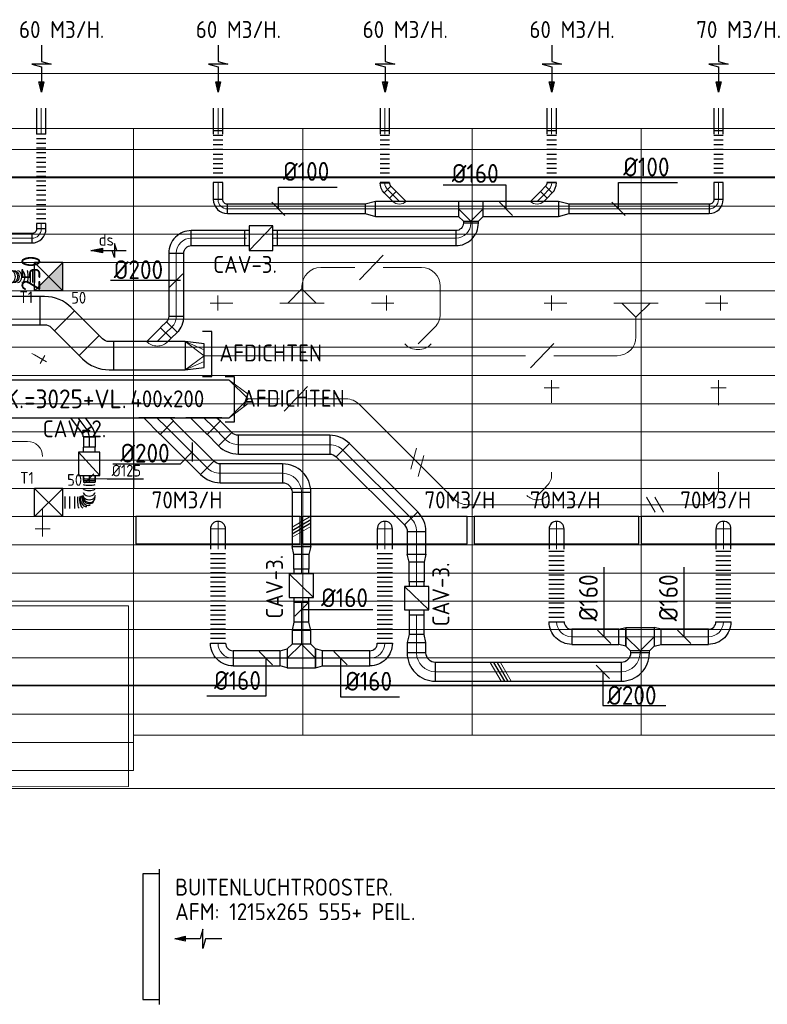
# Model space of a CAD drawing. Header units: millimetres. Extents: x -72425 to 38660, y 7096 to 51783.
# Tile 50 of 54: x -29809 to -21861, y 41304 to 51769. Entities that reach past the tile are written whole.
import ezdxf
from ezdxf.enums import TextEntityAlignment as Align

# ---------------------------------------------------------------- set-up
doc = ezdxf.new("R2010")
doc.units = ezdxf.units.MM
doc.header["$LTSCALE"] = 50
doc.linetypes.add('CENTER2', pattern=[28.575, 19.05, -3.175, 3.175, -3.175])
for name, color, linetype in [('45 Plafond', 7, 'Continuous'), ('WL570---_RETOUR', 100, 'Continuous'), ('WL570---_TOEVOER', 200, 'Continuous'), ('WL570---_TOEVOER_HL', 1, 'Continuous'), ('WL570---_TOEVOER_RST', 3, 'Continuous'), ('WL570---_TOEVOER_RST_HL', 1, 'Continuous'), ('WM570---_RETOUR', 2, 'Continuous'), ('WM570---_TOEVOER', 2, 'Continuous'), ('WM570---_TOEVOER_PR', 2, 'Continuous'), ('WM570---_TOEVOER_RST_PR', 1, 'Continuous')]:
    doc.layers.add(name, color=color, linetype=linetype)
for name, color, linetype, lineweight in [('WL570---_BESTAAND-HARTLIJN', 161, 'Continuous', 0), ('WL570---_BESTAAND-MAATVOERING', 161, 'Continuous', 0), ('WL570---_BESTAAND-RETOUR', 140, 'Continuous', 0), ('WL570---_BESTAAND-ROOSTER', 161, 'Continuous', 0), ('WL570---_BESTAAND-TOEVOER', 180, 'Continuous', 0), ('WL570---_DEMONTEREN', 10, 'Continuous', 0)]:
    doc.layers.add(name, color=color, linetype=linetype, lineweight=lineweight)
doc.layers.get('WL570---_DEMONTEREN').off()
doc.styles.add('BURO-018', font='ISO96.shx', dxfattribs={"height": 90})
doc.styles.add('BURO-025', font='ISO96.shx', dxfattribs={"height": 125})
doc.styles.add('LZ-MAATVOEREN', font='simplex')
doc.styles.add('MAATVOERING', font='ISO')

# ---------------------------------------------------------------- blocks, each defined once
blk = doc.blocks.new('A$C33D74301')
at = {"color": 8, "linetype": 'Continuous', "lineweight": 13}
for p, q in [((-7425, 6450), (-68325, 6450)), ((-25200, 6450), (-25200, -375)), ((-25200, 6450), (-25200, -375)), ((-23400, 6450), (-23400, 0)), ((-21600, 6450), (-21600, 0)), ((-19800, 6450), (-19800, 0)), ((-68325, 6225), (-7400, 6225)), ((-68325, 5925), (-7400, 5925)), ((-68325, 5625), (-7400, 5625)), ((-68325, 5325), (-7400, 5325)), ((-68325, 5025), (-7400, 5025)), ((-68325, 4725), (-7400, 4725)), ((-68325, 4725), (-7400, 4725)), ((-68325, 4425), (-7400, 4425)), ((-68325, 4125), (-7400, 4125)), ((-68325, 3825), (-7400, 3825)), ((-68325, 3525), (-7400, 3525)), ((-68325, 3222), (-7400, 3225)), ((-68325, 2925), (-7400, 2925)), ((-68325, 2625), (-7400, 2625)), ((-68325, 2325), (-7400, 2325)), ((-68325, 2025), (-7400, 2025)), ((-68325, 1725), (-7400, 1725)), ((-68325, 1425), (-7400, 1425)), ((-56650, 1375), (-25252, 1375)), ((-25252, 1375), (-25252, -545)), ((-68325, 1125), (0, 1125)), ((-68325, 825), (0, 825)), ((-68325, 525), (0, 525)), ((0, 225), (-32211, 225)), ((0, 0), (-25200, 0)), ((-25200, -75), (-32250, -75)), ((-25200, -375), (-32250, -375)), ((-25252, -545), (-32250, -550))]:
    blk.add_line(p, q, dxfattribs=at)
blk = doc.blocks.new('KARO')
for p, q in [((1, 0.5), (0, 0.5)), ((0, -0.5), (1, -0.5))]:
    blk.add_line(p, q)
at = {"invisible_edges": 15}
blk.add_3dface([(0, 0.5), (0, -0.5), (1, -0.5), (1, 0.5)], dxfattribs=at)
at = {"layer": 'WL570---_BESTAAND-HARTLIJN'}
blk.add_line((0, 0), (1, 0), dxfattribs=at)
blk = doc.blocks.new('AFZPIJL')
for points in [[(0, -10), (0, -6.52), (-2.06, -5.97), (2.06, -5.97), (0, -5.41), (0, 0)], [(-0.26, -2.22), (0, 0)], [(0.26, -2.22), (0, 0)]]:
    blk.add_lwpolyline(points)
blk.add_lwpolyline([(0.52, -2.22), (-0.52, -2.22), (0, 0)], close=True)
blk = doc.blocks.new('VRO300250002502000H')
blk.add_lwpolyline([(0, 150), (0, -150), (200, -125), (200, 125)], close=True)
at = {"layer": 'WL570---_BESTAAND-RETOUR'}
for p, q in [((0, 150), (200, 62.5)), ((0, -150), (200, -62.5))]:
    blk.add_line(p, q, dxfattribs=at)
blk.add_lwpolyline([(0, -150), (0, -150), (200, 0), (0, 150)], dxfattribs=at)
blk = doc.blocks.new('OBO20000090H')
blk.add_lwpolyline([(100, -200, 0.414214), (-200, 100), (-200, -100, -0.414214), (-100, -200)], format="xyb", close=True)
at = {"invisible_edges": 15}
for points in [[(-183, -102), (-148, 95), (-200, 100), (-200, -100)], [(-166, -106), (-97, 82), (-148, 95), (-183, -102)], [(-150, -113), (-50, 60), (-97, 82), (-166, -106)], [(-136, -123), (-7, 30), (-50, 60), (-150, -113)], [(-123, -136), (30, -7), (-7, 30), (-136, -123)], [(-113, -150), (60, -50), (30, -7), (-123, -136)], [(-106, -166), (82, -97), (60, -50), (-113, -150)], [(-102, -183), (95, -148), (82, -97), (-106, -166)], [(-100, -200), (100, -200), (95, -148), (-102, -183)]]:
    blk.add_3dface(points, dxfattribs=at)
at = {"layer": 'WL570---_BESTAAND-HARTLIJN'}
blk.add_arc((-200, -200), 200, 0, 90, dxfattribs=at)
blk = doc.blocks.new('OZA2000100045R')
blk.add_lwpolyline([(71, 0), (106, 35), (35, 106), (-71, 0)])
at = {"layer": 'WL570---_BESTAAND-HARTLIJN'}
blk.add_line((0, 0), (71, 71), dxfattribs=at)
at = {"layer": 'WL570---_BESTAAND-RETOUR'}
blk.add_arc((0, 71), 100, 225, 315, dxfattribs=at)
blk = doc.blocks.new('OBO10000045H')
blk.add_lwpolyline([(50, -41, 0.198912), (6, 65), (-65, -6, -0.198912), (-50, -41)], format="xyb", close=True)
at = {"invisible_edges": 15}
for points in [[(-62, -9), (15, 55), (6, 65), (-65, -6)], [(-59, -13), (23, 45), (15, 55), (-62, -9)], [(-57, -16), (30, 34), (23, 45), (-59, -13)], [(-55, -20), (36, 22), (30, 34), (-57, -16)], [(-53, -24), (41, 10), (36, 22), (-55, -20)], [(-52, -28), (45, -3), (41, 10), (-53, -24)], [(-51, -33), (48, -15), (45, -3), (-52, -28)], [(-50, -37), (49, -28), (48, -15), (-51, -33)], [(-50, -41), (50, -41), (49, -28), (-50, -37)]]:
    blk.add_3dface(points, dxfattribs=at)
at = {"layer": 'WL570---_BESTAAND-HARTLIJN'}
blk.add_arc((-100, -41), 100, 0, 45, dxfattribs=at)
blk = doc.blocks.new('OBO10000090H')
blk.add_lwpolyline([(50, -100, 0.414214), (-100, 50), (-100, -50, -0.414214), (-50, -100)], format="xyb", close=True)
at = {"invisible_edges": 15}
for points in [[(-91, -51), (-74, 48), (-100, 50), (-100, -50)], [(-83, -53), (-49, 41), (-74, 48), (-91, -51)], [(-75, -57), (-25, 30), (-49, 41), (-83, -53)], [(-68, -62), (-4, 15), (-25, 30), (-75, -57)], [(-62, -68), (15, -4), (-4, 15), (-68, -62)], [(-57, -75), (30, -25), (15, -4), (-62, -68)], [(-53, -83), (41, -49), (30, -25), (-57, -75)], [(-51, -91), (48, -74), (41, -49), (-53, -83)], [(-50, -100), (50, -100), (48, -74), (-51, -91)]]:
    blk.add_3dface(points, dxfattribs=at)
at = {"layer": 'WL570---_BESTAAND-HARTLIJN'}
blk.add_arc((-100, -100), 100, 0, 90, dxfattribs=at)
blk = doc.blocks.new('ORN_T_SP')
blk.add_lwpolyline([(-0.5, 0.5), (-0.5, -0.5), (0.5, -0.5), (0.5, 0.5)], close=True)
at = {"style": 'LZ-MAATVOEREN', "flags": 9}
for tag, p in [('ROS_TYPE', (0.6333, 0.6833)), ('ROS_M3H', (0.6333, 0.4833)), ('ROS_ZIJDE', (0.6333, 0.2833)), ('ROS_STAT', (0.6333, 0.0833))]:
    blk.add_attdef(tag, p, '', height=0.125, dxfattribs=at)
blk = doc.blocks.new('OBO16000090ZE')
blk.add_lwpolyline([(-80, 0), (80, 0), (80, 160, 1), (-80, 160)], format="xyb", close=True)
at = {"layer": 'WL570---_BESTAAND-HARTLIJN'}
for points in [[(0, 0), (0, 240)], [(-80, 160), (80, 160)]]:
    blk.add_lwpolyline(points, dxfattribs=at)
blk = doc.blocks.new('FLLINE160')
blk.add_line((0, -80), (0, 80))
blk = doc.blocks.new('OEX16000100000')
at = {"rotation": 270}
for p in [(0, 1000), (0, 950), (0, 900), (0, 850), (0, 800), (0, 750), (0, 700), (0, 650), (0, 600), (0, 550), (0, 500), (0, 450), (0, 400), (0, 350), (0, 300), (0, 250), (0, 200), (0, 150), (0, 100), (0, 50)]:
    blk.add_blockref('FLLINE160', p, dxfattribs=at)
blk = doc.blocks.new('OBO16000090H')
blk.add_lwpolyline([(80, -160, 0.414214), (-160, 80), (-160, -80, -0.414214), (-80, -160)], format="xyb", close=True)
at = {"invisible_edges": 15}
for points in [[(-146, -81), (-118, 76), (-160, 80), (-160, -80)], [(-133, -85), (-78, 66), (-118, 76), (-146, -81)], [(-120, -91), (-40, 48), (-78, 66), (-133, -85)], [(-109, -99), (-6, 24), (-40, 48), (-120, -91)], [(-99, -109), (24, -6), (-6, 24), (-109, -99)], [(-91, -120), (48, -40), (24, -6), (-99, -109)], [(-85, -133), (66, -78), (48, -40), (-91, -120)], [(-81, -146), (76, -118), (66, -78), (-85, -133)], [(-80, -160), (80, -160), (76, -118), (-81, -146)]]:
    blk.add_3dface(points, dxfattribs=at)
at = {"layer": 'WL570---_BESTAAND-HARTLIJN'}
blk.add_arc((-160, -160), 160, 0, 90, dxfattribs=at)
blk = doc.blocks.new('OTS20020020000H')
blk.add_lwpolyline([(-150, -100), (150, -100), (150, 100), (100, 150), (-100, 150), (-150, 100)], close=True)
at = {"layer": 'WL570---_BESTAAND-HARTLIJN'}
blk.add_line((-150, 0), (150, 0), dxfattribs=at)
at = {"layer": 'WL570---_BESTAAND-RETOUR'}
blk.add_lwpolyline([(-150, 0), (0, 150), (150, 0)], dxfattribs=at)
blk = doc.blocks.new('OSV2001600740G')
blk.add_lwpolyline([(0, -100), (75, -80), (75, 80), (0, 100)], close=True)
at = {"layer": 'WL570---_BESTAAND-HARTLIJN'}
blk.add_line((0, 0), (75, 0), dxfattribs=at)
blk = doc.blocks.new('KARH')
for p, q in [((1, 0.5), (0, 0.5)), ((0, -0.5), (1, -0.5))]:
    blk.add_line(p, q)
at = {"invisible_edges": 15}
blk.add_3dface([(0, 0.5), (0, -0.5), (1, -0.5), (1, 0.5)], dxfattribs=at)
blk = doc.blocks.new('FLLINE100')
blk.add_line((0, -50), (0, 50))
blk = doc.blocks.new('OEX10000100000')
at = {"rotation": 90}
for p in [(0, -50), (0, -100), (0, -150), (0, -200), (0, -250), (0, -300), (0, -350), (0, -400), (0, -450), (0, -500), (0, -550), (0, -600), (0, -650), (0, -700), (0, -750), (0, -800), (0, -850), (0, -900), (0, -950), (0, -1000)]:
    blk.add_blockref('FLLINE100', p, dxfattribs=at)
blk = doc.blocks.new('VRO400200002002000H')
blk.add_lwpolyline([(0, 200), (0, -200), (200, -100), (200, 100)], close=True)
at = {"layer": 'WL570---_BESTAAND-TOEVOER'}
for p, q in [((0, 200), (200, 50)), ((0, -200), (200, -50))]:
    blk.add_line(p, q, dxfattribs=at)
blk.add_lwpolyline([(0, -200), (0, -200), (200, 0), (0, 200)], dxfattribs=at)
blk = doc.blocks.new('OAF20000045L')
blk.add_line((-191, 0), (191, 0))
blk.add_lwpolyline([(-141, 0), (-177, 35), (-35, 177), (141, 0)])
at = {"layer": 'WL570---_BESTAAND-HARTLIJN'}
blk.add_line((-106, 106), (0, 0), dxfattribs=at)
blk = doc.blocks.new('VBO30025000050451-100')
blk.add_lwpolyline([(-150, -154), (150, -154), (150, -104, 0.198912), (33, 179), (-3, 215), (-215, 3), (-179, -33, -0.198912), (-150, -104)], format="xyb", close=True)
blk = doc.blocks.new('MVLINE')
blk.add_line((35.4, -35.4), (-35.4, 35.4))
blk = doc.blocks.new('VBX1601600016025000')
blk.add_lwpolyline([(50, -130), (300, -130), (300, 130), (50, 130)], close=True)
for points in [[(50, 80), (0, 80), (0, -80), (50, -80)], [(300, -80), (350, -80), (350, 80), (300, 80)]]:
    blk.add_lwpolyline(points)
at = {"layer": 'WL570---_BESTAAND-HARTLIJN'}
blk.add_line((300, 0), (350, 0), dxfattribs=at)
at = {"layer": 'WL570---_BESTAAND-TOEVOER'}
blk.add_line((50, -130), (300, 130), dxfattribs=at)
blk = doc.blocks.new('OSV2001600850G')
blk.add_lwpolyline([(0, -100), (85, -80), (85, 80), (0, 100)], close=True)
at = {"layer": 'WL570---_BESTAAND-HARTLIJN'}
blk.add_line((0, 0), (85, 0), dxfattribs=at)
blk = doc.blocks.new('OSV2001600850K')
blk.add_lwpolyline([(-85, -100), (0, -80), (0, 80), (-85, 100)], close=True)
at = {"layer": 'WL570---_BESTAAND-HARTLIJN'}
blk.add_line((-85, 0), (0, 0), dxfattribs=at)
blk = doc.blocks.new('OSV16010001120G')
blk.add_lwpolyline([(0, -80), (112, -50), (112, 50), (0, 80)], close=True)
at = {"layer": 'WL570---_BESTAAND-HARTLIJN'}
blk.add_line((0, 0), (112, 0), dxfattribs=at)
blk = doc.blocks.new('OTS16016016000T')
blk.add_lwpolyline([(-130, -210), (130, -210), (130, -50), (80, 0), (-80, 0), (-130, -50)], close=True)
at = {"layer": 'WL570---_BESTAAND-HARTLIJN'}
blk.add_line((-130, -130), (130, -130), dxfattribs=at)
at = {"layer": 'WL570---_BESTAAND-TOEVOER'}
blk.add_lwpolyline([(-130, -130), (0, 0), (130, -130)], dxfattribs=at)
blk = doc.blocks.new('ORN_T_K1335-200-175')
for points in [[(-718, 175), (718, 175)], [(-668, 175), (-668, 0), (668, 0), (668, 175)]]:
    blk.add_lwpolyline(points)
at = {"layer": 'WL570---_BESTAAND-ROOSTER', "style": 'LZ-MAATVOEREN', "flags": 9}
for tag, p in [('ROS_TYPE', (781, 293)), ('ROS_M3H', (781, 273)), ('ROS_ZIJDE', (781, 253)), ('ROS_STAT', (781, 233))]:
    blk.add_attdef(tag, p, '', height=12.5, dxfattribs=at)
blk = doc.blocks.new('OBO16000045H')
blk.add_lwpolyline([(80, -66, 0.198912), (10, 103), (-103, -10, -0.198912), (-80, -66)], format="xyb", close=True)
at = {"invisible_edges": 15}
for points in [[(-99, -15), (24, 88), (10, 103), (-103, -10)], [(-94, -20), (37, 71), (24, 88), (-99, -15)], [(-91, -26), (48, 54), (37, 71), (-94, -20)], [(-87, -32), (58, 35), (48, 54), (-91, -26)], [(-85, -39), (66, 16), (58, 35), (-87, -32)], [(-83, -46), (72, -4), (66, 16), (-85, -39)], [(-81, -52), (76, -25), (72, -4), (-83, -46)], [(-80, -59), (79, -45), (76, -25), (-81, -52)], [(-80, -66), (80, -66), (79, -45), (-80, -59)]]:
    blk.add_3dface(points, dxfattribs=at)
at = {"layer": 'WL570---_BESTAAND-HARTLIJN'}
blk.add_arc((-160, -66), 160, 0, 45, dxfattribs=at)
blk = doc.blocks.new('OZA2000160045L')
blk.add_lwpolyline([(-113, 0), (-148, 35), (-35, 148), (113, 0)])
at = {"layer": 'WL570---_BESTAAND-HARTLIJN'}
blk.add_line((0, 0), (-92, 92), dxfattribs=at)
at = {"layer": 'WL570---_BESTAAND-TOEVOER'}
blk.add_arc((0, 113), 160, 225, 315, dxfattribs=at)
blk = doc.blocks.new('OEX1600076700')
at = {"rotation": 270}
for p in [(0, 750), (0, 700), (0, 650), (0, 600), (0, 550), (0, 500), (0, 450), (0, 400), (0, 350), (0, 300), (0, 250), (0, 200), (0, 150), (0, 100), (0, 50)]:
    blk.add_blockref('FLLINE160', p, dxfattribs=at)
blk = doc.blocks.new('UISO')
for p, q in [((0, 0.18), (1, 0.757)), ((0, 0), (1, 0.577))]:
    blk.add_line(p, q)
at = {"layer": 'WL570---_BESTAAND-TOEVOER'}
for p, q in [((0, 0.36), (1, 0.937)), ((0, -0.18), (1, 0.397))]:
    blk.add_line(p, q, dxfattribs=at)
blk = doc.blocks.new('OBO10000090ZE')
blk.add_lwpolyline([(-50, 0), (50, 0), (50, 100, 1), (-50, 100)], format="xyb", close=True)
at = {"layer": 'WL570---_BESTAAND-HARTLIJN'}
for points in [[(0, 0), (0, 150)], [(-50, 100), (50, 100)]]:
    blk.add_lwpolyline(points, dxfattribs=at)
blk = doc.blocks.new('OBO20000045H')
blk.add_lwpolyline([(100, -83, 0.198912), (12, 129), (-129, -12, -0.198912), (-100, -83)], format="xyb", close=True)
at = {"invisible_edges": 15}
for points in [[(-123, -19), (30, 110), (12, 129), (-129, -12)], [(-118, -25), (46, 89), (30, 110), (-123, -19)], [(-113, -33), (60, 67), (46, 89), (-118, -25)], [(-109, -41), (72, 44), (60, 67), (-113, -33)], [(-106, -49), (82, 20), (72, 44), (-109, -41)], [(-103, -57), (90, -5), (82, 20), (-106, -49)], [(-102, -65), (95, -31), (90, -5), (-103, -57)], [(-100, -74), (99, -57), (95, -31), (-102, -65)], [(-100, -83), (100, -83), (99, -57), (-100, -74)]]:
    blk.add_3dface(points, dxfattribs=at)
at = {"layer": 'WL570---_BESTAAND-HARTLIJN'}
blk.add_arc((-200, -83), 200, 0, 45, dxfattribs=at)
blk = doc.blocks.new('OZA3000160045R')
blk.add_lwpolyline([(113, 0), (148, 35), (35, 148), (-113, 0)])
at = {"layer": 'WL570---_BESTAAND-HARTLIJN'}
blk.add_line((0, 0), (92, 92), dxfattribs=at)
at = {"layer": 'WL570---_BESTAAND-RETOUR'}
blk.add_arc((0, 113), 160, 225, 315, dxfattribs=at)
blk = doc.blocks.new('OEX1000063100')
at = {"rotation": 90}
for p in [(0, -50), (0, -100), (0, -150), (0, -200), (0, -250), (0, -300), (0, -350), (0, -400), (0, -450), (0, -500), (0, -550), (0, -600)]:
    blk.add_blockref('FLLINE100', p, dxfattribs=at)
blk = doc.blocks.new('OSV25016001540G')
blk.add_lwpolyline([(0, -125), (154, -80), (154, 80), (0, 125)], close=True)
at = {"layer": 'WL570---_BESTAAND-HARTLIJN'}
blk.add_line((0, 0), (154, 0), dxfattribs=at)
blk = doc.blocks.new('OZA2500200045R')
blk.add_lwpolyline([(141, 0), (177, 35), (35, 177), (-141, 0)])
at = {"layer": 'WL570---_BESTAAND-HARTLIJN'}
blk.add_line((0, 0), (106, 106), dxfattribs=at)
at = {"layer": 'WL570---_BESTAAND-RETOUR'}
blk.add_arc((0, 141), 200, 225, 315, dxfattribs=at)
blk = doc.blocks.new('VBX1251250012525000')
blk.add_lwpolyline([(50, -112.5), (300, -112.5), (300, 112.5), (50, 112.5)], close=True)
for points in [[(50, 62.5), (0, 62.5), (0, -62.5), (50, -62.5)], [(300, -62.5), (350, -62.5), (350, 62.5), (300, 62.5)]]:
    blk.add_lwpolyline(points)
at = {"layer": 'WL570---_BESTAAND-HARTLIJN'}
blk.add_line((300, 0), (350, 0), dxfattribs=at)
at = {"layer": 'WL570---_BESTAAND-TOEVOER'}
blk.add_line((50, -112.5), (300, 112.5), dxfattribs=at)
blk = doc.blocks.new('*U411')
at = {"color": 0, "ltscale": 10}
for p, q in [((150, 150, -2500), (-150, 150, -2500)), ((-150, -150, -2500), (-150, 150, -2500)), ((150, -150, -2500), (-150, 150, -2500)), ((-150, -150, -2500), (150, 150, -2500)), ((150, -150, -2500), (150, 150, -2500)), ((150, -150, -2500), (-150, -150, -2500))]:
    blk.add_line(p, q, dxfattribs=at)
at = {"layer": 'WL570---_TOEVOER_RST_HL', "linetype": 'CENTER2'}
blk.add_circle((0, 0, -2500), 0.075, dxfattribs=at)
at = {"layer": 'WL570---_TOEVOER_RST', "color": 2, "style": 'BURO-025'}
for tag in ['MC', 'Q']:
    blk.add_attdef(tag, text='', height=125, dxfattribs=at).set_placement((0, 0), align=Align.MIDDLE)
at = {"layer": 'WM570---_TOEVOER_RST_PR', "color": 2, "style": 'BURO-025'}
blk.add_attdef('POSNR', text='', height=125, dxfattribs=at).set_placement((0, 0), align=Align.MIDDLE)
blk = doc.blocks.new('*U416')
at = {"color": 0, "ltscale": 10}
for p, q in [((0, 62, -2700), (0, -62, -2700)), ((24, 62, -2700), (24, -62, -2700)), ((72, 62, -2700), (72, -62, -2700)), ((120, 62, -2700), (120, -62, -2700)), ((168, 62, -2700), (168, -62, -2700)), ((528, 62, -2700), (528, -62, -2700)), ((553, 62, -2700), (553, -62, -2700)), ((577, 62, -2700), (577, -62, -2700))]:
    blk.add_line(p, q, dxfattribs=at)
for centre, major_axis, ratio, start_param, end_param in [((222, 0, -2700), (0, -62.5), 0.159026, 0, 3.141593), ((327, 0, -2700), (0, -62.5), 0.718228, 0, 3.141593), ((394, 0, -2700), (0, 62.5), 0.718228, 3.141593, 6.283185), ((499, 0, -2700), (0, 62.5), 0.159026, 3.141593, 6.283185)]:
    blk.add_ellipse(centre, major_axis=major_axis, ratio=ratio, start_param=start_param, end_param=end_param, dxfattribs=at)
at = {"color": 0, "ltscale": 10, "extrusion": (0, 0, -1)}
for centre, major_axis, ratio, start_param, end_param in [((279, 0, -2700), (0, 62.5), 0.461388, 0, 3.141593), ((344, 0, -2700), (0, 62.5), 0.811218, 0, 3.141593), ((360, 0, -2700), (0, 62.5), 0.811218, 0, 3.141593), ((442, 0, -2700), (0, -62.5), 0.461388, 3.141593, 6.283185)]:
    blk.add_ellipse(centre, major_axis=major_axis, ratio=ratio, start_param=start_param, end_param=end_param, dxfattribs=at)
at = {"layer": 'WM570---_TOEVOER_PR', "color": 2, "style": 'BURO-025'}
blk.add_attdef('POSNR', text='', height=125, dxfattribs=at).set_placement((0, 0), align=Align.MIDDLE)
blk = doc.blocks.new('*U419')
at = {"color": 0, "ltscale": 10}
for p, q in [((150, 150, -2500), (-150, 150, -2500)), ((-150, -150, -2500), (-150, 150, -2500)), ((150, -150, -2500), (-150, 150, -2500)), ((-150, -150, -2500), (150, 150, -2500)), ((150, -150, -2500), (150, 150, -2500)), ((150, -150, -2500), (-150, -150, -2500))]:
    blk.add_line(p, q, dxfattribs=at)
at = {"layer": 'WL570---_TOEVOER_RST_HL', "linetype": 'CENTER2'}
blk.add_circle((0, 0, -2500), 0.075, dxfattribs=at)
at = {"layer": 'WL570---_TOEVOER_RST', "color": 2, "style": 'BURO-025'}
for tag in ['MC', 'Q']:
    blk.add_attdef(tag, text='', height=125, dxfattribs=at).set_placement((0, 0), align=Align.MIDDLE)
at = {"layer": 'WM570---_TOEVOER_RST_PR', "color": 2, "style": 'BURO-025'}
blk.add_attdef('POSNR', text='', height=125, dxfattribs=at).set_placement((0, 0), align=Align.MIDDLE)
blk = doc.blocks.new('LU-PIJL6')
at = {"color": 0, "linetype": 'Continuous'}
for p, q in [((0, 0), (-7.5, 0)), ((-5.5, 0), (-5, -1.5)), ((-5, -1.5), (-5, 1.5)), ((-5, 1.5), (-4.5, 0)), ((-2.5, -0.5), (-2.5, 0.5)), ((-2.5, 0.5), (0, 0)), ((0, 0), (-2.5, -0.5))]:
    blk.add_line(p, q, dxfattribs=at)
blk.add_solid([(-2.5, 0.5), (-2.5, -0.5), (0, 0)], dxfattribs=at)
blk = doc.blocks.new('*U476')
at = {"color": 0, "ltscale": 10}
for p, q in [((0, 62, -2700), (111, 62, -2700)), ((0, -62, -2700), (0, 62, -2700)), ((111, 62, -2700), (111, -62, -2700)), ((0, -62, -2700), (111, -62, -2700))]:
    blk.add_line(p, q, dxfattribs=at)
at = {"layer": 'WL570---_TOEVOER_HL', "linetype": 'CENTER2'}
blk.add_line((0, 0, -2700), (111, 0, -2700), dxfattribs=at)
at = {"layer": 'WM570---_TOEVOER_PR', "color": 2, "style": 'BURO-025'}
blk.add_attdef('POSNR', text='', height=125, dxfattribs=at).set_placement((0, 0), align=Align.MIDDLE)
blk = doc.blocks.new('*U477')
at = {"color": 0, "ltscale": 10}
for p, q in [((-41, -62, -2700), (-41, 63, -2700)), ((70, 26, -2700), (-4, -75, -2700)), ((68, 23, -2700), (33, -25, -2700))]:
    blk.add_line(p, q, dxfattribs=at)
for radius in [188, 62.5]:
    blk.add_arc((-41, -125, -2700), radius, 53.5, 90, dxfattribs=at)
at = {"layer": 'WL570---_TOEVOER_HL', "linetype": 'CENTER2'}
blk.add_arc((-41, -125, -2700), 125, 53.5, 90, dxfattribs=at)
at = {"layer": 'WM570---_TOEVOER_PR', "color": 2, "style": 'BURO-025'}
blk.add_attdef('POSNR', text='', height=125, dxfattribs=at).set_placement((0, 0), align=Align.MIDDLE)
blk = doc.blocks.new('*U478')
at = {"color": 0, "ltscale": 10}
for p, q in [((0, 62, -2700), (71, 62, -2700)), ((0, -62, -2700), (0, 62, -2700)), ((71, 62, -2700), (71, -62, -2700)), ((0, -62, -2700), (71, -62, -2700))]:
    blk.add_line(p, q, dxfattribs=at)
at = {"layer": 'WL570---_TOEVOER_HL', "linetype": 'CENTER2'}
blk.add_line((0, 0, -2700), (71, 0, -2700), dxfattribs=at)
at = {"layer": 'WM570---_TOEVOER_PR', "color": 2, "style": 'BURO-025'}
blk.add_attdef('POSNR', text='', height=125, dxfattribs=at).set_placement((0, 0), align=Align.MIDDLE)
blk = doc.blocks.new('*U479')
at = {"color": 0, "ltscale": 10}
for p, q in [((0, -62, -2700), (0, 62, -2700)), ((272, -67, -2700), (272, -66, -2700)), ((278, -154, -2700), (153, -154, -2700)), ((278, -204, -2700), (153, -204, -2700)), ((278, -255, -2700), (153, -255, -2700)), ((278, -280, -2700), (153, -280, -2700))]:
    blk.add_line(p, q, dxfattribs=at)
for centre, major_axis, ratio, start_param, end_param in [((23, 0, -2700), (0, -62.5), 0.132463, 0, 3.141593), ((108, 0, -2700), (0, -62.5), 0.61726, 0, 3.141593), ((191, -26, -2700), (52.4, 34.6), 0.689906, 3.227723, 6.197055), ((160, 0, -2700), (-15.5, -61.1), 0.85508, 0.213484, 2.928109), ((160, 0, -2700), (-15.5, -61.1), 0.85508, 2.928109, 3.355076), ((191, -26, -2700), (52.4, 34.6), 0.689906, 6.197055, 6.369316), ((211, -79, -2700), (61.3, 12.7), 0.333902, 3.166067, 6.258711)]:
    blk.add_ellipse(centre, major_axis=major_axis, ratio=ratio, start_param=start_param, end_param=end_param, dxfattribs=at)
at = {"color": 0, "ltscale": 10, "extrusion": (0, 0, -1)}
for centre, major_axis, ratio, start_param, end_param in [((68, 0, -2700), (0, 62.5), 0.388251, 0, 3.141593), ((140, 0, -2700), (0, 62.5), 0.803693, 0, 3.141593), ((176, -9, -2700), (39.5, 48.9), 0.800317, 6.13615, 9.246862), ((202, -50, -2700), (58.5, 22.6), 0.53056, 6.235041, 9.376633), ((215, -112, -2700), (62.5, 4.1), 0.113942, 6.27567, 9.417263)]:
    blk.add_ellipse(centre, major_axis=major_axis, ratio=ratio, start_param=start_param, end_param=end_param, dxfattribs=at)
at = {"layer": 'WM570---_TOEVOER_PR', "color": 2, "style": 'BURO-025'}
blk.add_attdef('POSNR', text='', height=125, dxfattribs=at).set_placement((0, 0), align=Align.MIDDLE)
blk = doc.blocks.new('*U480')
at = {"layer": 'WM570---_TOEVOER', "color": 0, "ltscale": 10}
for p, q in [((-50, -49), (50, 49)), ((-50, 1), (190, -4)), ((190, -4), (578, -4))]:
    blk.add_line(p, q, dxfattribs=at)
at = {"layer": 'WM570---_TOEVOER', "color": 0, "style": 'BURO-025'}
blk.add_text('%%c125', height=125, dxfattribs=at).set_placement((240, 21))

msp = doc.modelspace()

# ---------------------------------------------------------------- linework, layer by layer
at = {"layer": 'WL570---_BESTAAND-MAATVOERING'}
msp.add_line((-72173, 51198), (-3084.7, 51198), dxfattribs=at)

# ---------------------------------------------------------------- block references
at = {"layer": 'WL570---_RETOUR', "xscale": 50, "yscale": 50, "zscale": 50, "rotation": 180}
for p in [(-29578.6, 50998), (-27699.6, 50998), (-25925.3, 50998), (-24152.3, 50998), (-22378.6, 50998)]:
    msp.add_blockref('AFZPIJL', p, dxfattribs=at)
at = {"layer": 'WM570---_TOEVOER'}
msp.add_blockref('A$C33D74301', (-3400.3, 44163.1), dxfattribs=at)

# ---------------------------------------------------------------- texts
at = {"layer": 'WM570---_RETOUR', "style": 'MAATVOERING'}
for s, p in [('60 M3/H.', (-29815.9, 51574.5)), ('60 M3/H.', (-27936.9, 51574.5)), ('60 M3/H.', (-26162.6, 51574.5)), ('60 M3/H.', (-24389.6, 51574.5)), ('70 M3/H.', (-22615.9, 51574.5))]:
    msp.add_text(s, height=180, dxfattribs=at).set_placement(p)

# ---------------------------------------------------------------- next in the draw order: hatches: boundary and pattern name
at = {"layer": 'WL570---_TOEVOER'}
for points in [[(-29350.2, 49187.6), (-29500.2, 49037.9), (-29350.3, 48887.9)], [(-29350.5, 48888), (-29500.3, 49037.9), (-29650.2, 48887.9)]]:
    msp.add_hatch(color=256, dxfattribs=at).paths.add_polyline_path(points)

# ---------------------------------------------------------------- next in the draw order: linework, layer by layer
at = {"layer": '45 Plafond', "color": 160}
for p, q in [((-28600.3, 47388.1), (-28600.3, 47088.1)), ((-28600.3, 47088.1), (-28600.3, 46788.1))]:
    msp.add_line(p, q, dxfattribs=at)
at = {"layer": 'WL570---_BESTAAND-MAATVOERING'}
for p, q in [((-72173, 50098), (-3084.7, 50098)), ((-54023.9, 44698), (-3084.7, 44698)), ((-54023.9, 43598), (-3084.7, 43598))]:
    msp.add_line(p, q, dxfattribs=at)
at = {"layer": 'WL570---_RETOUR', "transparency": 33554687}
for p, q in [((-27766.3, 48456.8), (-27866.3, 48456.8)), ((-27766.3, 47976.8), (-27766.3, 48456.8)), ((-27866.3, 47976.8), (-27766.3, 47976.8))]:
    msp.add_line(p, q, dxfattribs=at)
at = {"layer": 'WL570---_TOEVOER', "transparency": 33554687}
for p, q in [((-27525.3, 47975), (-27625.3, 47975)), ((-27525.3, 47495), (-27525.3, 47975)), ((-27625.3, 47495), (-27525.3, 47495))]:
    msp.add_line(p, q, dxfattribs=at)
at = {"layer": 'WL570---_TOEVOER'}
for p, q in [((-29269.8, 47539.3), (-29145.4, 47372.3)), ((-29113.9, 47539.3), (-29045.1, 47446.9)), ((-29045.1, 47446.9), (-29145.4, 47372.3))]:
    msp.add_line(p, q, dxfattribs=at)
at = {"layer": 'WL570---_TOEVOER_HL', "linetype": 'CENTER2'}
msp.add_line((-29191.8, 47539.3), (-29095.2, 47409.6), dxfattribs=at)
at = {"layer": 'WM570---_RETOUR'}
for points in [[(-23442.2, 49758.4), (-23442.2, 50038.1), (-22816, 50038.1)], [(-27059.4, 49758.4), (-27059.4, 49990.1), (-26433.2, 49990.1)], [(-24638.9, 49758.5), (-24638.9, 50011.8), (-25308, 50011.8)], [(-28100.8, 48996.5), (-28844.3, 48996.1)]]:
    msp.add_lwpolyline(points, dxfattribs=at)
at = {"layer": 'WM570---_TOEVOER'}
for points in [[(-27975.7, 47175.4), (-28104.7, 47046.3), (-28818.2, 47045.8)], [(-23596.4, 45210.1), (-23596.4, 45325.3), (-23596.4, 45951.5)], [(-22745.7, 45210.1), (-22745.7, 45325.3), (-22745.7, 45951.5)], [(-26814, 45501.3), (-26654.5, 45501.3), (-26054.2, 45501.3)], [(-27193.9, 44982), (-27193.9, 44579.1), (-27820.1, 44579.1)], [(-26398.9, 44982), (-26398.9, 44571.4), (-25772.7, 44571.4)], [(-23608.8, 44838.3), (-23608.8, 44479.7), (-22939.7, 44479.7)]]:
    msp.add_lwpolyline(points, dxfattribs=at)

# ---------------------------------------------------------------- next in the draw order: block references
at = {"layer": 'WL570---_BESTAAND-ROOSTER'}
for p, xscale, yscale, zscale, rotation in [((-24100.8, 45371.2), -1.092256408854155, 160, 160, 90), ((-22327.1, 45370.1), -1.092256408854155, 160, 160, 270), ((-27700.8, 45143.1), -1.092256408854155, 160, 160, 90), ((-26814, 45132), 1.503917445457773, 200, 200, 270), ((-25927.1, 45142), -1.092256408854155, 160, 160, 270), ((-23214, 45060.1), 21.81849420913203, 200, 200, 270)]:
    msp.add_blockref('KARO', p, dxfattribs=dict(at, xscale=xscale, yscale=yscale, zscale=zscale, rotation=rotation))
at = {"layer": 'WL570---_DEMONTEREN'}
for name, p, rotation in [('OBO20000090H', (-26808.3, 49135.6), 90), ('OBO16000090ZE', (-27544.1, 48757.5), 89.99999999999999), ('OBO16000090ZE', (-26069.8, 48757.5), 270), ('OBO16000090ZE', (-23993.5, 48757.5), 89.99999999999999), ('OTS20020020000H', (-23257.6, 48757.5), 180), ('OBO16000090ZE', (-22519.2, 48757.5), 270), ('OBO20000045H', (-25337.3, 48559.9), 315.0000000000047), ('OBO20000090H', (-23257.6, 48198), 270), ('OBO10000090ZE', (-29652.4, 48207.5), 240), ('OBO20000045H', (-26256.6, 47739.3), 45), ('OBO20000045H', (-25131.2, 46613.9), 225.0000000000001), ('OBO16000090ZE', (-29565.8, 46517.5), 180)]:
    msp.add_blockref(name, p, dxfattribs=dict(at, rotation=rotation))
for p, xscale, yscale, zscale in [((-26608.3, 49135.6), 129.1153837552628, 200, 200), ((-25745.5, 49135.6), -149.6379705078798, 160, 160), ((-27849.4, 48198), 3063.750459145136, 250, 250), ((-23930.6, 48198), -149.6379705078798, 160, 160), ((-27381.6, 47739.3), 166.548623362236, 200, 200), ((-26524.4, 47739.3), 184.9318059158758, 200, 200), ((-26697.8, 47739.3), 88.43386416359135, 160, 160), ((-25048.4, 46613.9), 952.5982505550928, 200, 200), ((-22539.8, 46613.9), -1481.367515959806, 160, 160)]:
    msp.add_blockref('KARO', p, dxfattribs=dict(at, xscale=xscale, yscale=yscale, zscale=zscale))
for name, p in [('OSV2001600850G', (-26479.7, 49135.6)), ('VBX1601600016025000', (-26245.1, 49135.6)), ('OBO20000090H', (-25337.3, 49135.6)), ('OSV2001600850G', (-26658.3, 48757.5)), ('OSV2001600850G', (-23107.6, 48757.5)), ('OZA2500200045R', (-25574.2, 48323)), ('OSV25016001540G', (-24785.7, 48198)), ('VBX1601600016025000', (-24430.2, 48198)), ('VRO400200002002000H', (-27581.3, 47739.3)), ('OBO16000090ZE', (-24153.5, 47697.5)), ('OBO16000090ZE', (-22379.8, 47697.5)), ('OSV2001600850K', (-27130, 47739.3)), ('VBX1601600016025000', (-27047.8, 47739.3)), ('OBO16000090H', (-29565.8, 47286.9))]:
    msp.add_blockref(name, p, dxfattribs=at)
for name, p, xscale, yscale, zscale, rotation in [('KARO', (-26245.1, 49135.6), 149.6379705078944, 160, 160, 180), ('KARO', (-25537.3, 49135.6), 123.0798509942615, 200, 200, 180), ('KARO', (-26808.3, 48907.5), 28.30633867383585, 200, 200, 90), ('KARO', (-25337.3, 48642.7), 292.8998562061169, 200, 200, 90), ('KARO', (-25395.9, 48501.3), 102.1625856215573, 200, 200, 225.0000000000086), ('KARO', (-23257.6, 48607.5), 209.5615493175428, 200, 200, 270), ('KARO', (-29652.4, 48207.5), 31.17675532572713, 100, 100, 149.9999999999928), ('KARO', (-24430.2, 48198), 201.4818234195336, 160, 160, 180), ('KARO', (-23457.6, 48198), 387.930980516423, 200, 200, 180), ('KARO', (-22379.8, 47673.9), -185.8087421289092, 160, 160, 270), ('KARO', (-27047.8, 47739.3), 82.22484182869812, 160, 160, 180), ('KARO', (-26198, 47680.7), 1425.856034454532, 200, 200, 315.0000000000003), ('KARO', (-29725.8, 47286.9), 183.4855465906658, 160, 160, 180), ('UISO', (-25565, 47189.1), 200, 200, 200, 225), ('KARO', (-29565.8, 47126.9), 1.092256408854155, 160, 160, 270), ('KARO', (-24153.5, 46932.4), -27.46326731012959, 160, 160, 270), ('KARO', (-22379.8, 46773.9), -185.8087421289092, 160, 160, 270), ('KARO', (-24213.7, 46805.8), -18.94461565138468, 160, 160, 225.0000000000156), ('UISO', (-23115.6, 46693.9), 160, 160, 160, 270), ('KARO', (-29565.8, 46517.5), 53.96544851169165, 160, 160, 90)]:
    msp.add_blockref(name, p, dxfattribs=dict(at, xscale=xscale, yscale=yscale, zscale=zscale, rotation=rotation))
at = {"layer": 'WL570---_DEMONTEREN', "xscale": -1}
for name, p in [('OSV2001600850G', (-25660.5, 49135.6)), ('OTS20020020000H', (-26808.3, 48757.5)), ('OSV2001600850G', (-26958.3, 48757.5)), ('OSV2001600850G', (-23407.6, 48757.5)), ('OSV2001600850G', (-23845.6, 48198)), ('OSV2001600850K', (-26609.4, 47739.3)), ('OZA2000160045L', (-24305.6, 46713.9))]:
    msp.add_blockref(name, p, dxfattribs=at)
at = {"layer": 'WL570---_DEMONTEREN', "xscale": -1, "rotation": 180}
for name, p in [('OBO16000045H', (-24153.5, 46866.1)), ('OSV2001600740G', (-24095.8, 46613.9)), ('OBO16000090H', (-22379.8, 46613.9))]:
    msp.add_blockref(name, p, dxfattribs=at)
at = {"layer": 'WL570---_RETOUR'}
for name, p, xscale, yscale, zscale, rotation in [('KARO', (-29579.8, 50553.2), 275.9456809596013, 100, 100, 90), ('KARO', (-27700.8, 50553.2), 275.9456809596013, 100, 100, 90), ('KARO', (-25926.5, 50553.2), 275.9456809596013, 100, 100, 90), ('KARO', (-24153.5, 50553.2), 275.9456809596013, 100, 100, 90), ('KARO', (-22379.8, 50553.2), 275.9456809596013, 100, 100, 90), ('KARO', (-27700.8, 49858.4), 180.6341234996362, 100, 100, 90), ('KARO', (-22379.8, 49858.4), 180.6341234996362, 100, 100, 90), ('KARO', (-25843, 49909.2), -77.64056970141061, 100, 100, 314.9999999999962), ('KARO', (-24237.6, 49909.2), 77.64056970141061, 100, 100, 45.0000000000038), ('KARO', (-24079.2, 49758.5), 803.1287257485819, 160, 160, 180), ('KARO', (-22479.8, 49758.4), 1487.457301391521, 100, 100, 180), ('KARO', (-25012.4, 49628.5), 20.42987293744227, 160, 160, 270), ('KARO', (-29579.8, 49602.6), 56.55323533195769, 100, 100, 270), ('KARO', (-25172.4, 49447.8), 1920.692953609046, 160, 160, 180), ('KARO', (-29679.8, 49446), 1472.687267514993, 100, 100, 180), ('LU-PIJL6', (-29052.3, 49315.6), 50, 50, 50, 180), ('KARO', (-28144.4, 49287.8), 671.7898949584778, 160, 160, 270), ('KARH', (-29594.4, 48677.5), 3101.689352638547, 300, 250, 180), ('KARH', (-29069.8, 48306.6), 371.1038701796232, 300, 250, 135.0000000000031), ('KARO', (-28191.3, 48502.9), 89.06256832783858, 160, 160, 225.0000000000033), ('KARH', (-28049.4, 48198), 758.2724879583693, 300, 250, 180), ('AFZPIJL', (-28160.1, 42001.5), 50, 50, 50, 90)]:
    msp.add_blockref(name, p, dxfattribs=dict(at, xscale=xscale, yscale=yscale, zscale=zscale, rotation=rotation))
for name, p in [('OEX10000100000', (-29579.8, 50602.6)), ('OEX1000063100', (-27700.8, 50638.2)), ('OEX1000063100', (-25926.5, 50638.2)), ('OEX1000063100', (-24153.5, 50638.2)), ('OEX1000063100', (-22379.8, 50638.2)), ('OZA2000100045R', (-24308.4, 49838.5)), ('OSV16010001120G', (-24079.2, 49758.5)), ('VBX1601600016025000', (-27418.7, 49447.8)), ('OZA3000160045R', (-28346.2, 48348)), ('VRO300250002502000H', (-28049.4, 48198))]:
    msp.add_blockref(name, p, dxfattribs=at)
at = {"layer": 'WL570---_RETOUR', "xscale": -1, "rotation": 45}
msp.add_blockref('OBO10000045H', (-25927.1, 49993.4), dxfattribs=at)
at = {"layer": 'WL570---_RETOUR'}
for name, p, rotation in [('OBO10000045H', (-24153.5, 49993.4), 315), ('OBO10000090H', (-27700.8, 49758.4), 180), ('OSV16010001120G', (-26025, 49758.5), 180), ('OTS16016016000T', (-25012.4, 49628.5), 180), ('OBO10000090H', (-22379.8, 49758.4), 270), ('OBO16000090H', (-25012.4, 49447.8), 270), ('OBO10000090H', (-29579.8, 49446), 270), ('OBO16000090H', (-28144.4, 49447.8), 90), ('VBO30025000050451-100', (-29440.8, 48677.5), 45.00000000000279), ('OBO16000045H', (-28144.4, 48549.7), 314.9999999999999), ('VBO30025000050451-100', (-28961.3, 48198), 225.0000000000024), ('ORN_T_K1335-200-175', (-28500.3, 42021.7), 270)]:
    msp.add_blockref(name, p, dxfattribs=dict(at, rotation=rotation))
at = {"layer": 'WL570---_RETOUR', "xscale": -1}
msp.add_blockref('OZA2000100045R', (-25772.2, 49838.5), dxfattribs=at)
at = {"layer": 'WL570---_RETOUR'}
for p, xscale, yscale, zscale in [((-26025, 49758.5), 882.6131588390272, 160, 160), ((-27600.8, 49758.4), 1463.863324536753, 100, 100), ((-27984.4, 49447.8), 585.1588144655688, 160, 160)]:
    msp.add_blockref('KARO', p, dxfattribs=dict(at, xscale=xscale, yscale=yscale, zscale=zscale))
at = {"layer": 'WL570---_TOEVOER'}
ref = msp.add_blockref('*U411', (-29500.3, 49038.1, 2500), dxfattribs=at)
ref.add_attrib('Q', '50', (-29261.5, 48751.5), dxfattribs={"layer": 'WL570---_TOEVOER_RST', "color": 2, "height": 125, "style": 'BURO-025'})
ref.add_attrib('MC', 'T1', (-29811.9, 48756.8), dxfattribs={"layer": 'WL570---_TOEVOER_RST', "color": 2, "height": 125, "style": 'BURO-025'})
for name, p in [('*U416', (-30227, 49038.1, 2700)), ('OBO20000090H', (-26814, 46948.1)), ('OBO20000045H', (-25589.6, 46410.9)), ('OBO16000090ZE', (-27700.8, 46197.5)), ('OBO16000090ZE', (-25927.1, 46197.5)), ('OBO16000090ZE', (-24100.8, 46197.5)), ('OBO16000090ZE', (-22327.1, 46197.5)), ('OEX1600076700', (-24102, 45370.1)), ('OEX1600076700', (-22327.1, 45370.1)), ('OSV2001600740G', (-23064, 45210.1)), ('OTS20020020000H', (-26814, 44982)), ('OSV2001600740G', (-26664, 44982))]:
    msp.add_blockref(name, p, dxfattribs=at)
for name, p, xscale, yscale, zscale in [('KARH', (-30369, 47739.3), 2787.694409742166, 400, 200), ('UISO', (-26914, 46304.7), 200, 200, 200), ('KARO', (-23940.8, 45210.1), 502.2027377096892, 160, 160), ('KARO', (-27540.8, 44982), 502.2027377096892, 160, 160), ('KARO', (-25389.6, 44838.3), 1975.628574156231, 200, 200)]:
    msp.add_blockref(name, p, dxfattribs=dict(at, xscale=xscale, yscale=yscale, zscale=zscale))
for name, p, rotation in [('OAF20000045L', (-28350, 47539.3), 180), ('OAF20000045L', (-27852.7, 47539.3), 180), ('*U477', (-29070.6, 47376.5, 2700), 306.6821268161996), ('OBO20000045H', (-26430.9, 47252.2), 44.99999999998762), ('*U476', (-29070.5, 47335.3, 2700), 270), ('OBO20000045H', (-27565.6, 47252.2), 224.9999999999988), ('VBX1251250012525000', (-29070.5, 47224.4, 2700), 270), ('OBO20000045H', (-27758.8, 46948.1), 224.9999999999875), ('*U478', (-29070.5, 46924.4, 2700), 270), ('*U479', (-29070.5, 46853.3, 2700), 270), ('VBX1601600016025000', (-26814, 45578.1), 89.99999999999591), ('VBX1601600016025000', (-25589.6, 45445.2), 89.99999999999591), ('OSV2001600850G', (-26814, 45281.4), 90), ('OSV2001600850K', (-25589.6, 45236.4), 89.99999999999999), ('OBO20000090H', (-25589.6, 44838.3), 180), ('OBO20000090H', (-23214, 44838.3), 270)]:
    msp.add_blockref(name, p, dxfattribs=dict(at, rotation=rotation))
for name, p, xscale, yscale, zscale, rotation in [('KARO', (-28243.9, 47433.2), 603.2859293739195, 200, 200, 314.9999999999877), ('KARO', (-27624.2, 47310.8), 173.1635545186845, 200, 200, 135), ('KARO', (-26513.7, 47252.2), 969.0440625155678, 200, 200, 180), ('KARO', (-25648.2, 46469.5), 1024.051560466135, 200, 200, 134.9999999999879), ('KARO', (-27014, 46948.1), 661.9434588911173, 200, 200, 180), ('KARO', (-26814, 46169.9), 578.1903382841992, 200, 200, 90), ('KARO', (-25589.6, 46088.9), 239.1531726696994, 200, 200, 90), ('KARO', (-27700.8, 46197.5), 53.96544851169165, 160, 160, 270), ('KARO', (-25927.1, 46197.5), 53.96544851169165, 160, 160, 270), ('KARO', (-24100.8, 46197.5), 53.96544851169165, 160, 160, 270), ('KARO', (-22327.1, 46197.5), 53.96544851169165, 160, 160, 270), ('KARO', (-26814, 46084.9), -156.7760414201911, 160, 160, 90), ('KARO', (-25589.6, 45795.2), -208.7465984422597, 160, 160, 270), ('KARO', (-26814, 45578.1), 211.6962693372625, 160, 160, 270), ('KARO', (-25589.6, 45445.2), 208.7465984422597, 160, 160, 270), ('KARO', (-26814, 45281.4), 149.3761634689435, 200, 200, 270), ('KARO', (-22487.1, 45210.1), 502.2027377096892, 160, 160, 180), ('KARO', (-25589.6, 45151.4), 113.1645834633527, 200, 200, 270), ('KARO', (-26087.1, 44982), 502.2027377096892, 160, 160, 180), ('UISO', (-24770.1, 44938.3), 200, 200, 200, 270)]:
    msp.add_blockref(name, p, dxfattribs=dict(at, xscale=xscale, yscale=yscale, zscale=zscale, rotation=rotation))
ref = msp.add_blockref('*U419', (-29500.3, 46638.1, 2500), dxfattribs=at)
ref.add_attrib('Q', '50', (-29304.6, 46815), dxfattribs={"layer": 'WL570---_TOEVOER_RST', "color": 2, "height": 125, "style": 'BURO-025'})
ref.add_attrib('MC', 'T1', (-29803.7, 46837.1), dxfattribs={"layer": 'WL570---_TOEVOER_RST', "color": 2, "height": 125, "style": 'BURO-025'})
at = {"layer": 'WL570---_TOEVOER', "xscale": 1750, "yscale": 290}
for p in [(-27700.8, 46343), (-25927.1, 46343), (-24100.8, 46343), (-22327.1, 46343)]:
    msp.add_blockref('ORN_T_SP', p, dxfattribs=at)
at = {"layer": 'WL570---_TOEVOER', "xscale": -1}
for name, p, rotation in [('OSV2001600850G', (-26814, 46169.9), 90), ('OEX16000100000', (-27700.8, 46144.1), 180), ('OEX16000100000', (-25927.1, 46144.1), 180), ('OSV2001600850K', (-25589.6, 46003.9), 90), ('OBO16000090H', (-24100.8, 45210.1), 90), ('OBO16000090H', (-22327.1, 45210.1), 180), ('OTS20020020000H', (-23214, 45210.1), 180), ('OBO16000090H', (-27700.8, 44982), 90), ('OBO16000090H', (-25927.1, 44982), 180)]:
    msp.add_blockref(name, p, dxfattribs=dict(at, rotation=rotation))
for p in [(-23364, 45210.1), (-26964, 44982)]:
    msp.add_blockref('OSV2001600740G', p, dxfattribs=at)
at = {"layer": 'WM570---_RETOUR', "xscale": 2, "yscale": 2, "zscale": 2}
for p in [(-27059.4, 49758.4), (-23442.2, 49758.4)]:
    msp.add_blockref('MVLINE', p, dxfattribs=at)
for p, rotation in [((-24638.9, 49758.5), 180), ((-28145.9, 48998.2), 270.0000000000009)]:
    msp.add_blockref('MVLINE', p, dxfattribs=dict(at, rotation=rotation))
at = {"layer": 'WM570---_TOEVOER', "xscale": 2, "yscale": 2, "zscale": 2}
for p, rotation in [((-27975.7, 47175.4), 135.0000000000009), ((-26814, 45501.3), 90)]:
    msp.add_blockref('MVLINE', p, dxfattribs=dict(at, rotation=rotation))
at = {"layer": 'WM570---_TOEVOER'}
msp.add_blockref('*U480', (-29070.5, 46892.9, 2700), dxfattribs=at)
at = {"layer": 'WM570---_TOEVOER', "xscale": 2, "yscale": 2, "zscale": 2}
for p in [(-23596.4, 45210.1), (-22745.7, 45210.1), (-27193.9, 44982), (-26398.9, 44982), (-23608.8, 44838.3)]:
    msp.add_blockref('MVLINE', p, dxfattribs=at)

# ---------------------------------------------------------------- next in the draw order: texts
at = {"layer": 'WM570---_RETOUR', "style": 'MAATVOERING'}
for s, height, p in [('%%c100', 200, (-27009.4, 50056.8)), ('%%c160', 200, (-25215.2, 50035.4)), ('%%c100', 200, (-23392.2, 50104.7)), ('CAV-3.', 180, (-27752.2, 49077.8)), ('BUITENLUCHTROOSTER.', 180, (-28156.5, 42459.7)), ('AFM: 1215x265 555+ PEIL.', 180, (-28156.5, 42198.9))]:
    msp.add_text(s, height=height, dxfattribs=at).set_placement(p)
msp.add_text('250', height=200, rotation=90, dxfattribs=at).set_placement((-29590.9, 48884.3))
msp.add_text('%%c200', height=200, dxfattribs=at).set_placement((-28284.4, 49012.6), align=Align.RIGHT)
at = {"layer": 'WM570---_RETOUR', "transparency": 33554687, "style": 'BURO-018'}
msp.add_text('AFDICHTEN', height=180, dxfattribs=at).set_placement((-27686.3, 48136.8))
at = {"layer": 'WM570---_TOEVOER', "lineweight": 0, "style": 'BURO-025'}
msp.add_text('ds', height=125, dxfattribs=at).set_placement((-28968.1, 49367.5))
at = {"layer": 'WM570---_TOEVOER', "style": 'MAATVOERING'}
msp.add_text('O.K.=3025+VL.', height=200, dxfattribs=at).set_placement((-29421.1, 47639.4), align=Align.CENTER)
for s, height, p in [('400x200', 180, (-28631.8, 47649.8)), ('CAV-2.', 180, (-29564.1, 47331)), ('%%c160', 200, (-26604.5, 45525.4)), ('%%c160', 200, (-26348.9, 44638.1)), ('%%c200', 200, (-23562.9, 44487.4))]:
    msp.add_text(s, height=height, dxfattribs=at).set_placement(p)
at = {"layer": 'WM570---_TOEVOER', "transparency": 33554687}
for s, style, p in [('AFDICHTEN', 'BURO-018', (-27445.3, 47655)), ('70M3/H', 'MAATVOERING', (-28405.3, 46575)), ('70M3/H', 'MAATVOERING', (-25505.3, 46575)), ('70M3/H', 'MAATVOERING', (-24385.3, 46575)), ('70M3/H', 'MAATVOERING', (-22785.3, 46575))]:
    msp.add_text(s, height=180, dxfattribs=dict(at, style=style)).set_placement(p)
at = {"layer": 'WM570---_TOEVOER', "style": 'MAATVOERING'}
for s, p in [('%%c200', (-28214.6, 47062.3)), ('%%c160', (-27243.9, 44645.8))]:
    msp.add_text(s, height=200, dxfattribs=at).set_placement(p, align=Align.RIGHT)
for s, height, p in [('CAV-3.', 180, (-27010.4, 45403.1)), ('CAV-3.', 180, (-25241.6, 45321.5)), ('%%c160', 200, (-23663.1, 45375.3)), ('%%c160', 200, (-22812.4, 45375.3))]:
    msp.add_text(s, height=height, rotation=90, dxfattribs=at).set_placement(p)

doc.saveas('drawing.dxf')
